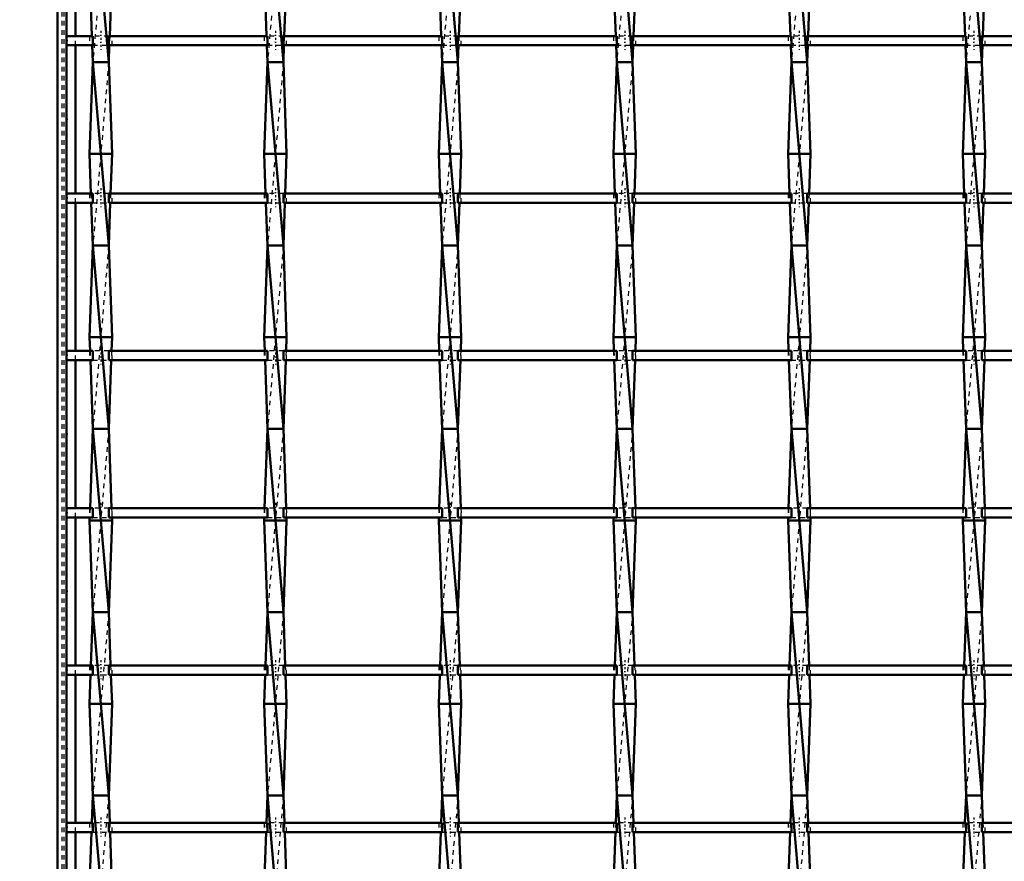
# Model space of a CAD drawing. Header units: millimetres. Extents: x -1015 to 657, y -500 to 954.
# Tile 3 of 29: x -608 to -393, y -316 to -133. Entities that reach past the tile are written whole.
import ezdxf

# ---------------------------------------------------------------- set-up
doc = ezdxf.new("R2010")
doc.units = ezdxf.units.MM
doc.linetypes.add('Center', pattern=[1.5, 0.45, -0.5, 0.05, -0.5])
doc.linetypes.add('Dashed', pattern=[2, 1, -1])
for name, color, linetype, lineweight in [('2d ConnectionPoints', 7, 'Continuous', 50), ('AM_0', 7, 'Continuous', 50), ('AM_5', 3, 'Continuous', 25), ('AM_7', 7, 'Center', 25), ('AM_9', 6, 'Dashed', 25)]:
    doc.layers.add(name, color=color, linetype=linetype, lineweight=lineweight)
doc.dimstyles.new('ISO-25', dxfattribs={"dimtxt": 2.5, "dimasz": 2.5, "dimexe": 1.25, "dimexo": 0.625, "dimtad": 1, "dimtxsty": 'Standard', "dimcen": 2.5, "dimadec": 0, "dimazin": 0, "dimtfac": 1, "dimtmove": 0, "dimatfit": 3, "dimfxl": 1, "dimarcsym": 0})

# ---------------------------------------------------------------- blocks, each defined once
blk = doc.blocks.new('3_7wrbm7iinyitju14vuznlojvd________0_in_LSSP23034382111200100035010_4')
at = {"layer": 'AM_0'}
for p, q in [((-592.28, -101.99), (-588.82, -142)), ((-593, -122), (-592.49, -136.32)), ((-588.1, -122), (-588.61, -136.32)), ((-592.41, -138.32), (-592.28, -142)), ((-588.69, -138.32), (-588.82, -142)), ((-592.28, -142), (-593, -162)), ((-592.28, -142), (-588.82, -182)), ((-588.82, -142), (-592.28, -142)), ((-588.82, -142), (-588.1, -162)), ((-593, -162), (-592.69, -170.65)), ((-588.1, -162), (-593, -162)), ((-588.1, -162), (-588.41, -170.65)), ((-592.62, -172.65), (-592.28, -182)), ((-588.48, -172.65), (-588.82, -182)), ((-592.28, -182), (-593, -202)), ((-588.82, -182), (-592.28, -182)), ((-592.28, -182), (-588.82, -222)), ((-588.82, -182), (-588.1, -202)), ((-588.1, -202), (-593, -202)), ((-593, -202), (-592.89, -204.98)), ((-588.1, -202), (-588.21, -204.98)), ((-592.82, -206.98), (-592.28, -222)), ((-588.28, -206.98), (-588.82, -222)), ((-592.28, -222), (-592.9, -239.31)), ((-592.28, -222), (-588.82, -262)), ((-588.82, -222), (-592.28, -222)), ((-588.82, -222), (-588.2, -239.31)), ((-592.98, -241.31), (-593, -242)), ((-593, -242), (-592.28, -262)), ((-588.1, -242), (-593, -242)), ((-588.1, -242), (-588.82, -262)), ((-588.12, -241.31), (-588.1, -242)), ((-592.28, -262), (-592.7, -273.64)), ((-592.28, -262), (-588.82, -302)), ((-588.82, -262), (-592.28, -262)), ((-588.82, -262), (-588.4, -273.64)), ((-592.77, -275.64), (-593, -282)), ((-588.33, -275.64), (-588.1, -282)), ((-588.1, -282), (-593, -282)), ((-593, -282), (-592.28, -302)), ((-588.1, -282), (-588.82, -302)), ((-592.28, -302), (-592.5, -307.97)), ((-592.28, -302), (-588.82, -342)), ((-588.82, -302), (-592.28, -302)), ((-588.82, -302), (-588.6, -307.97)), ((-592.57, -309.97), (-593, -322)), ((-588.53, -309.97), (-588.1, -322))]:
    blk.add_line(p, q, dxfattribs=at)
at = {"layer": 'AM_9'}
for p, q in [((-588.82, -102), (-592.28, -142)), ((-592.49, -136.32), (-592.41, -138.32)), ((-588.61, -136.32), (-588.69, -138.32)), ((-588.82, -142), (-592.28, -182)), ((-592.69, -170.65), (-592.62, -172.65)), ((-588.41, -170.65), (-588.48, -172.65)), ((-588.82, -182), (-592.28, -222)), ((-592.89, -204.98), (-592.82, -206.98)), ((-588.21, -204.98), (-588.28, -206.98)), ((-588.82, -222), (-592.28, -262)), ((-592.9, -239.31), (-592.98, -241.31)), ((-588.2, -239.31), (-588.12, -241.31)), ((-588.82, -262), (-592.28, -302)), ((-592.7, -273.64), (-592.77, -275.64)), ((-588.4, -273.64), (-588.33, -275.64)), ((-588.82, -302), (-592.28, -342)), ((-592.5, -307.97), (-592.57, -309.97)), ((-588.6, -307.97), (-588.53, -309.97))]:
    blk.add_line(p, q, dxfattribs=at)
blk = doc.blocks.new('4_x8bz4mrtixzio3xnd18rldmpk________0_in_LSSP23034382111200100035010_4')
at = {"layer": 'AM_0'}
for p, q in [((-554.18, -102), (-550.72, -142)), ((-554.9, -122), (-554.39, -136.32)), ((-550, -122), (-550.51, -136.32)), ((-554.31, -138.32), (-554.18, -142)), ((-550.59, -138.32), (-550.72, -142)), ((-554.18, -142), (-554.9, -162)), ((-554.18, -142), (-550.72, -182)), ((-550.72, -142), (-554.18, -142)), ((-550.72, -142), (-550, -162)), ((-550, -162), (-554.9, -162)), ((-554.9, -162), (-554.59, -170.65)), ((-550, -162), (-550.31, -170.65)), ((-554.52, -172.65), (-554.18, -182)), ((-550.38, -172.65), (-550.72, -182)), ((-554.18, -182), (-554.9, -202)), ((-550.72, -182), (-554.18, -182)), ((-554.18, -182), (-550.72, -222)), ((-550.72, -182), (-550, -202)), ((-550, -202), (-554.9, -202)), ((-554.9, -202), (-554.79, -204.98)), ((-550, -202), (-550.11, -204.98)), ((-554.72, -206.98), (-554.18, -222)), ((-550.18, -206.98), (-550.72, -222)), ((-554.18, -222), (-554.8, -239.31)), ((-554.18, -222), (-550.72, -262)), ((-550.72, -222), (-554.18, -222)), ((-550.72, -222), (-550.1, -239.31)), ((-554.88, -241.31), (-554.9, -242)), ((-550, -242), (-554.9, -242)), ((-554.9, -242), (-554.18, -262)), ((-550, -242), (-550.72, -262)), ((-550.02, -241.31), (-550, -242)), ((-554.18, -262), (-554.6, -273.64)), ((-550.72, -262), (-554.18, -262)), ((-554.18, -262), (-550.72, -302)), ((-550.72, -262), (-550.3, -273.64)), ((-554.67, -275.64), (-554.9, -282)), ((-550.23, -275.64), (-550, -282)), ((-554.9, -282), (-554.18, -302)), ((-550, -282), (-554.9, -282)), ((-550, -282), (-550.72, -302)), ((-554.18, -302), (-554.4, -307.97)), ((-554.18, -302), (-550.72, -342)), ((-550.72, -302), (-554.18, -302)), ((-550.72, -302), (-550.5, -307.97)), ((-554.47, -309.97), (-554.9, -322)), ((-550.43, -309.97), (-550, -322))]:
    blk.add_line(p, q, dxfattribs=at)
at = {"layer": 'AM_9'}
for p, q in [((-550.72, -102), (-554.18, -142)), ((-554.39, -136.32), (-554.31, -138.32)), ((-550.51, -136.32), (-550.59, -138.32)), ((-550.72, -142), (-554.18, -182)), ((-554.59, -170.65), (-554.52, -172.65)), ((-550.31, -170.65), (-550.38, -172.65)), ((-550.72, -182), (-554.18, -222)), ((-554.79, -204.98), (-554.72, -206.98)), ((-550.11, -204.98), (-550.18, -206.98)), ((-550.72, -222), (-554.18, -262)), ((-554.8, -239.31), (-554.88, -241.31)), ((-550.1, -239.31), (-550.02, -241.31)), ((-550.72, -262), (-554.18, -302)), ((-554.6, -273.64), (-554.67, -275.64)), ((-550.3, -273.64), (-550.23, -275.64)), ((-550.72, -302), (-554.18, -342)), ((-554.4, -307.97), (-554.47, -309.97)), ((-550.5, -307.97), (-550.43, -309.97))]:
    blk.add_line(p, q, dxfattribs=at)
blk = doc.blocks.new('5_au5qsku16lpsyvsot01pnh52i________0_in_LSSP23034382111200100035010_4')
at = {"layer": 'AM_0'}
for p, q in [((-516.08, -102), (-512.62, -142)), ((-516.8, -122), (-516.29, -136.32)), ((-511.9, -122), (-512.41, -136.32)), ((-516.21, -138.32), (-516.08, -142)), ((-512.49, -138.32), (-512.62, -142)), ((-516.08, -142), (-516.8, -162)), ((-516.08, -142), (-512.62, -182)), ((-512.62, -142), (-516.08, -142)), ((-512.62, -142), (-511.9, -162)), ((-516.8, -162), (-516.49, -170.65)), ((-511.9, -162), (-516.8, -162)), ((-511.9, -162), (-512.21, -170.65)), ((-516.42, -172.65), (-516.08, -182)), ((-512.28, -172.65), (-512.62, -182)), ((-516.08, -182), (-516.8, -202)), ((-512.62, -182), (-516.08, -182)), ((-516.08, -182), (-512.62, -222)), ((-512.62, -182), (-511.9, -202)), ((-511.9, -202), (-516.8, -202)), ((-516.8, -202), (-516.69, -204.98)), ((-511.9, -202), (-512.01, -204.98)), ((-516.62, -206.98), (-516.08, -222)), ((-512.08, -206.98), (-512.62, -222)), ((-516.08, -222), (-516.7, -239.31)), ((-516.08, -222), (-512.62, -262)), ((-512.62, -222), (-516.08, -222)), ((-512.62, -222), (-512, -239.31)), ((-516.78, -241.31), (-516.8, -242)), ((-511.9, -242), (-516.8, -242)), ((-516.8, -242), (-516.08, -262)), ((-511.9, -242), (-512.62, -262)), ((-511.92, -241.31), (-511.9, -242)), ((-516.08, -262), (-516.5, -273.64)), ((-512.62, -262), (-516.08, -262)), ((-516.08, -262), (-512.62, -302)), ((-512.62, -262), (-512.2, -273.64)), ((-516.57, -275.64), (-516.8, -282)), ((-512.13, -275.64), (-511.9, -282)), ((-516.8, -282), (-516.08, -302)), ((-511.9, -282), (-516.8, -282)), ((-511.9, -282), (-512.62, -302)), ((-516.08, -302), (-516.3, -307.97)), ((-516.08, -302), (-512.62, -342)), ((-512.62, -302), (-516.08, -302)), ((-512.62, -302), (-512.4, -307.97)), ((-516.37, -309.97), (-516.8, -322)), ((-512.33, -309.97), (-511.9, -322))]:
    blk.add_line(p, q, dxfattribs=at)
at = {"layer": 'AM_9'}
for p, q in [((-512.62, -102), (-516.08, -142)), ((-516.29, -136.32), (-516.21, -138.32)), ((-512.41, -136.32), (-512.49, -138.32)), ((-512.62, -142), (-516.08, -182)), ((-516.49, -170.65), (-516.42, -172.65)), ((-512.21, -170.65), (-512.28, -172.65)), ((-512.62, -182), (-516.08, -222)), ((-516.69, -204.98), (-516.62, -206.98)), ((-512.01, -204.98), (-512.08, -206.98)), ((-512.62, -222), (-516.08, -262)), ((-516.7, -239.31), (-516.78, -241.31)), ((-512, -239.31), (-511.92, -241.31)), ((-512.62, -262), (-516.08, -302)), ((-516.5, -273.64), (-516.57, -275.64)), ((-512.2, -273.64), (-512.13, -275.64)), ((-512.62, -302), (-516.08, -342)), ((-516.3, -307.97), (-516.37, -309.97)), ((-512.4, -307.97), (-512.33, -309.97))]:
    blk.add_line(p, q, dxfattribs=at)
blk = doc.blocks.new('6_g7cdpm89c1rosoinhvq3vzt4g________0_in_LSSP23034382111200100035010_4')
at = {"layer": 'AM_0'}
for p, q in [((-477.98, -102), (-474.52, -142)), ((-478.7, -122), (-478.19, -136.32)), ((-473.8, -122), (-474.31, -136.32)), ((-478.11, -138.32), (-477.98, -142)), ((-474.39, -138.32), (-474.52, -142)), ((-477.98, -142), (-478.7, -162)), ((-477.98, -142), (-474.52, -182)), ((-474.52, -142), (-477.98, -142)), ((-474.52, -142), (-473.8, -162)), ((-473.8, -162), (-478.7, -162)), ((-478.7, -162), (-478.39, -170.65)), ((-473.8, -162), (-474.11, -170.65)), ((-478.32, -172.65), (-477.98, -182)), ((-474.18, -172.65), (-474.52, -182)), ((-477.98, -182), (-478.7, -202)), ((-477.98, -182), (-474.52, -222)), ((-474.52, -182), (-477.98, -182)), ((-474.52, -182), (-473.8, -202)), ((-478.7, -202), (-478.59, -204.98)), ((-473.8, -202), (-478.7, -202)), ((-473.8, -202), (-473.91, -204.98)), ((-478.52, -206.98), (-477.98, -222)), ((-473.98, -206.98), (-474.52, -222)), ((-477.98, -222), (-478.6, -239.31)), ((-477.98, -222), (-474.52, -262)), ((-474.52, -222), (-477.98, -222)), ((-474.52, -222), (-473.9, -239.31)), ((-478.68, -241.31), (-478.7, -242)), ((-473.8, -242), (-478.7, -242)), ((-478.7, -242), (-477.98, -262)), ((-473.8, -242), (-474.52, -262)), ((-473.82, -241.31), (-473.8, -242)), ((-477.98, -262), (-478.4, -273.64)), ((-474.52, -262), (-477.98, -262)), ((-477.98, -262), (-474.52, -302)), ((-474.52, -262), (-474.1, -273.64)), ((-478.47, -275.64), (-478.7, -282)), ((-474.03, -275.64), (-473.8, -282)), ((-473.8, -282), (-478.7, -282)), ((-478.7, -282), (-477.98, -302)), ((-473.8, -282), (-474.52, -302)), ((-477.98, -302), (-478.2, -307.97)), ((-474.52, -302), (-477.98, -302)), ((-477.98, -302), (-474.52, -342)), ((-474.52, -302), (-474.3, -307.97)), ((-478.27, -309.97), (-478.7, -322)), ((-474.23, -309.97), (-473.8, -322))]:
    blk.add_line(p, q, dxfattribs=at)
at = {"layer": 'AM_9'}
for p, q in [((-474.52, -102), (-477.98, -142)), ((-478.19, -136.32), (-478.11, -138.32)), ((-474.31, -136.32), (-474.39, -138.32)), ((-474.52, -142), (-477.98, -182)), ((-478.39, -170.65), (-478.32, -172.65)), ((-474.11, -170.65), (-474.18, -172.65)), ((-474.52, -182), (-477.98, -222)), ((-478.59, -204.98), (-478.52, -206.98)), ((-473.91, -204.98), (-473.98, -206.98)), ((-474.52, -222), (-477.98, -262)), ((-478.6, -239.31), (-478.68, -241.31)), ((-473.9, -239.31), (-473.82, -241.31)), ((-474.52, -262), (-477.98, -302)), ((-478.4, -273.64), (-478.47, -275.64)), ((-474.1, -273.64), (-474.03, -275.64)), ((-474.52, -302), (-477.98, -342)), ((-478.2, -307.97), (-478.27, -309.97)), ((-474.3, -307.97), (-474.23, -309.97))]:
    blk.add_line(p, q, dxfattribs=at)
blk = doc.blocks.new('7_4t493iahzo1ewymon7bb3542j________0_in_LSSP23034382111200100035010_4')
at = {"layer": 'AM_0'}
for p, q in [((-439.88, -102), (-436.42, -142)), ((-440.6, -122), (-440.09, -136.32)), ((-435.7, -122), (-436.21, -136.32)), ((-440.01, -138.32), (-439.88, -142)), ((-436.29, -138.32), (-436.42, -142)), ((-439.88, -142), (-440.6, -162)), ((-439.88, -142), (-436.42, -182)), ((-436.42, -142), (-439.88, -142)), ((-436.42, -142), (-435.7, -162)), ((-435.7, -162), (-440.6, -162)), ((-440.6, -162), (-440.29, -170.65)), ((-435.7, -162), (-436.01, -170.65)), ((-440.22, -172.65), (-439.88, -182)), ((-436.08, -172.65), (-436.42, -182)), ((-439.88, -182), (-440.6, -202)), ((-439.88, -182), (-436.42, -222)), ((-436.42, -182), (-439.88, -182)), ((-436.42, -182), (-435.7, -202)), ((-440.6, -202), (-440.49, -204.98)), ((-435.7, -202), (-440.6, -202)), ((-435.7, -202), (-435.81, -204.98)), ((-440.42, -206.98), (-439.88, -222)), ((-435.88, -206.98), (-436.42, -222)), ((-439.88, -222), (-440.5, -239.31)), ((-439.88, -222), (-436.42, -262)), ((-436.42, -222), (-439.88, -222)), ((-436.42, -222), (-435.8, -239.31)), ((-440.58, -241.31), (-440.6, -242)), ((-435.7, -242), (-440.6, -242)), ((-440.6, -242), (-439.88, -262)), ((-435.7, -242), (-436.42, -262)), ((-435.72, -241.31), (-435.7, -242)), ((-439.88, -262), (-440.3, -273.64)), ((-439.88, -262), (-436.42, -302)), ((-436.42, -262), (-439.88, -262)), ((-436.42, -262), (-436, -273.64)), ((-440.37, -275.64), (-440.6, -282)), ((-435.93, -275.64), (-435.7, -282)), ((-440.6, -282), (-439.88, -302)), ((-435.7, -282), (-440.6, -282)), ((-435.7, -282), (-436.42, -302)), ((-439.88, -302), (-440.1, -307.97)), ((-436.42, -302), (-439.88, -302)), ((-439.88, -302), (-436.42, -342)), ((-436.42, -302), (-436.2, -307.97)), ((-440.17, -309.97), (-440.6, -322)), ((-436.13, -309.97), (-435.7, -322))]:
    blk.add_line(p, q, dxfattribs=at)
at = {"layer": 'AM_9'}
for p, q in [((-436.42, -102), (-439.88, -142)), ((-440.09, -136.32), (-440.01, -138.32)), ((-436.21, -136.32), (-436.29, -138.32)), ((-436.42, -142), (-439.88, -182)), ((-440.29, -170.65), (-440.22, -172.65)), ((-436.01, -170.65), (-436.08, -172.65)), ((-436.42, -182), (-439.88, -222)), ((-440.49, -204.98), (-440.42, -206.98)), ((-435.81, -204.98), (-435.88, -206.98)), ((-436.42, -222), (-439.88, -262)), ((-440.5, -239.31), (-440.58, -241.31)), ((-435.8, -239.31), (-435.72, -241.31)), ((-436.42, -262), (-439.88, -302)), ((-440.3, -273.64), (-440.37, -275.64)), ((-436, -273.64), (-435.93, -275.64)), ((-436.42, -302), (-439.88, -342)), ((-440.1, -307.97), (-440.17, -309.97)), ((-436.2, -307.97), (-436.13, -309.97))]:
    blk.add_line(p, q, dxfattribs=at)
blk = doc.blocks.new('8_4ei9pobs5p63kxmeuo1r919hd________0_in_LSSP23034382111200100035010_4')
at = {"layer": 'AM_0'}
for p, q in [((-401.78, -102), (-398.32, -142)), ((-402.5, -122), (-401.99, -136.32)), ((-397.6, -122), (-398.11, -136.32)), ((-401.91, -138.32), (-401.78, -142)), ((-398.19, -138.32), (-398.32, -142)), ((-401.78, -142), (-402.5, -162)), ((-401.78, -142), (-398.32, -182)), ((-398.32, -142), (-401.78, -142)), ((-398.32, -142), (-397.6, -162)), ((-397.6, -162), (-402.5, -162)), ((-402.5, -162), (-402.19, -170.65)), ((-397.6, -162), (-397.91, -170.65)), ((-402.12, -172.65), (-401.78, -182)), ((-397.98, -172.65), (-398.32, -182)), ((-401.78, -182), (-402.5, -202)), ((-401.78, -182), (-398.32, -222)), ((-398.32, -182), (-401.78, -182)), ((-398.32, -182), (-397.6, -202)), ((-402.5, -202), (-402.39, -204.98)), ((-397.6, -202), (-402.5, -202)), ((-397.6, -202), (-397.71, -204.98)), ((-402.32, -206.98), (-401.78, -222)), ((-397.78, -206.98), (-398.32, -222)), ((-401.78, -222), (-402.4, -239.31)), ((-401.78, -222), (-398.32, -262)), ((-398.32, -222), (-401.78, -222)), ((-398.32, -222), (-397.7, -239.31)), ((-402.48, -241.31), (-402.5, -242)), ((-402.5, -242), (-401.78, -262)), ((-397.6, -242), (-402.5, -242)), ((-397.6, -242), (-398.32, -262)), ((-397.62, -241.31), (-397.6, -242)), ((-401.78, -262), (-402.2, -273.64)), ((-398.32, -262), (-401.78, -262)), ((-401.78, -262), (-398.32, -302)), ((-398.32, -262), (-397.9, -273.64)), ((-402.27, -275.64), (-402.5, -282)), ((-397.83, -275.64), (-397.6, -282)), ((-402.5, -282), (-401.78, -302)), ((-397.6, -282), (-402.5, -282)), ((-397.6, -282), (-398.32, -302)), ((-401.78, -302), (-402, -307.97)), ((-398.32, -302), (-401.78, -302)), ((-401.78, -302), (-398.32, -342)), ((-398.32, -302), (-398.1, -307.97)), ((-402.07, -309.97), (-402.5, -322)), ((-398.03, -309.97), (-397.6, -322))]:
    blk.add_line(p, q, dxfattribs=at)
at = {"layer": 'AM_9'}
for p, q in [((-398.32, -102), (-401.78, -142)), ((-401.99, -136.32), (-401.91, -138.32)), ((-398.11, -136.32), (-398.19, -138.32)), ((-398.32, -142), (-401.78, -182)), ((-402.19, -170.65), (-402.12, -172.65)), ((-397.91, -170.65), (-397.98, -172.65)), ((-398.32, -182), (-401.78, -222)), ((-402.39, -204.98), (-402.32, -206.98)), ((-397.71, -204.98), (-397.78, -206.98)), ((-398.32, -222), (-401.78, -262)), ((-402.4, -239.31), (-402.48, -241.31)), ((-397.7, -239.31), (-397.62, -241.31)), ((-398.32, -262), (-401.78, -302)), ((-402.2, -273.64), (-402.27, -275.64)), ((-397.9, -273.64), (-397.83, -275.64)), ((-398.32, -302), (-401.78, -342)), ((-402, -307.97), (-402.07, -309.97)), ((-398.1, -307.97), (-398.03, -309.97))]:
    blk.add_line(p, q, dxfattribs=at)
blk = doc.blocks.new('41_pb4n7c1c2ah9k42tdenwc2g1c________0_in_LSSP23034382111200100035010_4')
at = {"layer": 'AM_0'}
for p, q in [((-592.28, -307.97), (-598, -307.97)), ((-598, -307.97), (-598, -309.97)), ((-592.28, -307.97), (-592.28, -309.97)), ((-588.82, -309.97), (-588.82, -307.97)), ((-554.18, -307.97), (-588.82, -307.97)), ((-554.18, -307.97), (-554.18, -309.97)), ((-516.08, -307.97), (-550.72, -307.97)), ((-550.72, -309.97), (-550.72, -307.97)), ((-516.08, -307.97), (-516.08, -309.97)), ((-477.98, -307.97), (-512.62, -307.97)), ((-512.62, -309.97), (-512.62, -307.97)), ((-477.98, -307.97), (-477.98, -309.97)), ((-439.88, -307.97), (-474.52, -307.97)), ((-474.52, -309.97), (-474.52, -307.97)), ((-439.88, -307.97), (-439.88, -309.97)), ((-401.78, -307.97), (-436.42, -307.97)), ((-436.42, -309.97), (-436.42, -307.97)), ((-401.78, -307.97), (-401.78, -309.97)), ((-363.68, -307.97), (-398.32, -307.97)), ((-398.32, -309.97), (-398.32, -307.97)), ((-592.28, -309.97), (-598, -309.97)), ((-554.18, -309.97), (-588.82, -309.97)), ((-516.08, -309.97), (-550.72, -309.97)), ((-477.98, -309.97), (-512.62, -309.97)), ((-439.88, -309.97), (-474.52, -309.97)), ((-401.78, -309.97), (-436.42, -309.97)), ((-363.68, -309.97), (-398.32, -309.97))]:
    blk.add_line(p, q, dxfattribs=at)
at = {"layer": 'AM_7'}
for p, q in [((-590.55, -306.77), (-590.55, -311.17)), ((-552.45, -306.77), (-552.45, -311.17)), ((-514.35, -306.77), (-514.35, -311.17)), ((-476.25, -306.77), (-476.25, -311.17)), ((-438.15, -306.77), (-438.15, -311.17)), ((-400.05, -306.77), (-400.05, -311.17))]:
    blk.add_line(p, q, dxfattribs=at)
at = {"layer": 'AM_9'}
for p, q in [((-593, -307.97), (-593, -309.97)), ((-588.82, -307.97), (-592.28, -307.97)), ((-588.1, -309.97), (-588.1, -307.97)), ((-554.9, -307.97), (-554.9, -309.97)), ((-550.72, -307.97), (-554.18, -307.97)), ((-550, -309.97), (-550, -307.97)), ((-516.8, -307.97), (-516.8, -309.97)), ((-512.62, -307.97), (-516.08, -307.97)), ((-511.9, -309.97), (-511.9, -307.97)), ((-478.7, -307.97), (-478.7, -309.97)), ((-474.52, -307.97), (-477.98, -307.97)), ((-473.8, -309.97), (-473.8, -307.97)), ((-440.6, -307.97), (-440.6, -309.97)), ((-436.42, -307.97), (-439.88, -307.97)), ((-435.7, -309.97), (-435.7, -307.97)), ((-402.5, -307.97), (-402.5, -309.97)), ((-398.32, -307.97), (-401.78, -307.97)), ((-397.6, -309.97), (-397.6, -307.97)), ((-592.28, -309.97), (-588.82, -309.97)), ((-554.18, -309.97), (-550.72, -309.97)), ((-516.08, -309.97), (-512.62, -309.97)), ((-477.98, -309.97), (-474.52, -309.97)), ((-439.88, -309.97), (-436.42, -309.97)), ((-401.78, -309.97), (-398.32, -309.97))]:
    blk.add_line(p, q, dxfattribs=at)
blk = doc.blocks.new('42_kikounid5xgnb7hx1kco824wt________0_in_LSSP23034382111200100035010_4')
at = {"layer": 'AM_0'}
for p, q in [((-592.28, -273.64), (-598, -273.64)), ((-598, -273.64), (-598, -275.64)), ((-592.28, -273.64), (-592.28, -275.64)), ((-554.18, -273.64), (-588.82, -273.64)), ((-588.82, -275.64), (-588.82, -273.64)), ((-554.18, -273.64), (-554.18, -275.64)), ((-516.08, -273.64), (-550.72, -273.64)), ((-550.72, -275.64), (-550.72, -273.64)), ((-516.08, -273.64), (-516.08, -275.64)), ((-477.98, -273.64), (-512.62, -273.64)), ((-512.62, -275.64), (-512.62, -273.64)), ((-477.98, -273.64), (-477.98, -275.64)), ((-439.88, -273.64), (-474.52, -273.64)), ((-474.52, -275.64), (-474.52, -273.64)), ((-439.88, -273.64), (-439.88, -275.64)), ((-401.78, -273.64), (-436.42, -273.64)), ((-436.42, -275.64), (-436.42, -273.64)), ((-401.78, -273.64), (-401.78, -275.64)), ((-363.68, -273.64), (-398.32, -273.64)), ((-398.32, -275.64), (-398.32, -273.64)), ((-592.28, -275.64), (-598, -275.64)), ((-554.18, -275.64), (-588.82, -275.64)), ((-516.08, -275.64), (-550.72, -275.64)), ((-477.98, -275.64), (-512.62, -275.64)), ((-439.88, -275.64), (-474.52, -275.64)), ((-401.78, -275.64), (-436.42, -275.64)), ((-363.68, -275.64), (-398.32, -275.64))]:
    blk.add_line(p, q, dxfattribs=at)
at = {"layer": 'AM_7'}
for p, q in [((-590.55, -272.44), (-590.55, -276.84)), ((-552.45, -272.44), (-552.45, -276.84)), ((-514.35, -272.44), (-514.35, -276.84)), ((-476.25, -272.44), (-476.25, -276.84)), ((-438.15, -272.44), (-438.15, -276.84)), ((-400.05, -272.44), (-400.05, -276.84))]:
    blk.add_line(p, q, dxfattribs=at)
at = {"layer": 'AM_9'}
for p, q in [((-593, -273.64), (-593, -275.64)), ((-588.82, -273.64), (-592.28, -273.64)), ((-588.1, -275.64), (-588.1, -273.64)), ((-554.9, -273.64), (-554.9, -275.64)), ((-550.72, -273.64), (-554.18, -273.64)), ((-550, -275.64), (-550, -273.64)), ((-516.8, -273.64), (-516.8, -275.64)), ((-512.62, -273.64), (-516.08, -273.64)), ((-511.9, -275.64), (-511.9, -273.64)), ((-478.7, -273.64), (-478.7, -275.64)), ((-474.52, -273.64), (-477.98, -273.64)), ((-473.8, -275.64), (-473.8, -273.64)), ((-440.6, -273.64), (-440.6, -275.64)), ((-436.42, -273.64), (-439.88, -273.64)), ((-435.7, -275.64), (-435.7, -273.64)), ((-402.5, -273.64), (-402.5, -275.64)), ((-398.32, -273.64), (-401.78, -273.64)), ((-397.6, -275.64), (-397.6, -273.64)), ((-592.28, -275.64), (-588.82, -275.64)), ((-554.18, -275.64), (-550.72, -275.64)), ((-516.08, -275.64), (-512.62, -275.64)), ((-477.98, -275.64), (-474.52, -275.64)), ((-439.88, -275.64), (-436.42, -275.64)), ((-401.78, -275.64), (-398.32, -275.64))]:
    blk.add_line(p, q, dxfattribs=at)
blk = doc.blocks.new('43_qg96rsv0js17f72gnu54d0byc________0_in_LSSP23034382111200100035010_4')
at = {"layer": 'AM_0'}
for p, q in [((-592.28, -239.31), (-598, -239.31)), ((-598, -239.31), (-598, -241.31)), ((-592.28, -239.31), (-592.28, -241.31)), ((-554.18, -239.31), (-588.82, -239.31)), ((-588.82, -241.31), (-588.82, -239.31)), ((-554.18, -239.31), (-554.18, -241.31)), ((-516.08, -239.31), (-550.72, -239.31)), ((-550.72, -241.31), (-550.72, -239.31)), ((-516.08, -239.31), (-516.08, -241.31)), ((-512.62, -241.31), (-512.62, -239.31)), ((-477.98, -239.31), (-512.62, -239.31)), ((-477.98, -239.31), (-477.98, -241.31)), ((-439.88, -239.31), (-474.52, -239.31)), ((-474.52, -241.31), (-474.52, -239.31)), ((-439.88, -239.31), (-439.88, -241.31)), ((-401.78, -239.31), (-436.42, -239.31)), ((-436.42, -241.31), (-436.42, -239.31)), ((-401.78, -239.31), (-401.78, -241.31)), ((-363.68, -239.31), (-398.32, -239.31)), ((-398.32, -241.31), (-398.32, -239.31)), ((-592.28, -241.31), (-598, -241.31)), ((-554.18, -241.31), (-588.82, -241.31)), ((-516.08, -241.31), (-550.72, -241.31)), ((-477.98, -241.31), (-512.62, -241.31)), ((-439.88, -241.31), (-474.52, -241.31)), ((-401.78, -241.31), (-436.42, -241.31)), ((-363.68, -241.31), (-398.32, -241.31))]:
    blk.add_line(p, q, dxfattribs=at)
at = {"layer": 'AM_7'}
for p, q in [((-590.55, -238.11), (-590.55, -242.51)), ((-552.45, -238.11), (-552.45, -242.51)), ((-514.35, -238.11), (-514.35, -242.51)), ((-476.25, -238.11), (-476.25, -242.51)), ((-438.15, -238.11), (-438.15, -242.51)), ((-400.05, -238.11), (-400.05, -242.51))]:
    blk.add_line(p, q, dxfattribs=at)
at = {"layer": 'AM_9'}
for p, q in [((-593, -239.31), (-593, -241.31)), ((-588.82, -239.31), (-592.28, -239.31)), ((-588.1, -241.31), (-588.1, -239.31)), ((-554.9, -239.31), (-554.9, -241.31)), ((-550.72, -239.31), (-554.18, -239.31)), ((-550, -241.31), (-550, -239.31)), ((-516.8, -239.31), (-516.8, -241.31)), ((-512.62, -239.31), (-516.08, -239.31)), ((-511.9, -241.31), (-511.9, -239.31)), ((-478.7, -239.31), (-478.7, -241.31)), ((-474.52, -239.31), (-477.98, -239.31)), ((-473.8, -241.31), (-473.8, -239.31)), ((-440.6, -239.31), (-440.6, -241.31)), ((-436.42, -239.31), (-439.88, -239.31)), ((-435.7, -241.31), (-435.7, -239.31)), ((-402.5, -239.31), (-402.5, -241.31)), ((-398.32, -239.31), (-401.78, -239.31)), ((-397.6, -241.31), (-397.6, -239.31)), ((-592.28, -241.31), (-588.82, -241.31)), ((-554.18, -241.31), (-550.72, -241.31)), ((-516.08, -241.31), (-512.62, -241.31)), ((-477.98, -241.31), (-474.52, -241.31)), ((-439.88, -241.31), (-436.42, -241.31)), ((-401.78, -241.31), (-398.32, -241.31))]:
    blk.add_line(p, q, dxfattribs=at)
blk = doc.blocks.new('44_b7rivat7632ljvhih0sx3cl7v________0_in_LSSP23034382111200100035010_4')
at = {"layer": 'AM_0'}
for p, q in [((-592.28, -204.98), (-598, -204.98)), ((-598, -204.98), (-598, -206.98)), ((-592.28, -204.98), (-592.28, -206.98)), ((-554.18, -204.98), (-588.82, -204.98)), ((-588.82, -206.98), (-588.82, -204.98)), ((-554.18, -204.98), (-554.18, -206.98)), ((-516.08, -204.98), (-550.72, -204.98)), ((-550.72, -206.98), (-550.72, -204.98)), ((-516.08, -204.98), (-516.08, -206.98)), ((-477.98, -204.98), (-512.62, -204.98)), ((-512.62, -206.98), (-512.62, -204.98)), ((-477.98, -204.98), (-477.98, -206.98)), ((-439.88, -204.98), (-474.52, -204.98)), ((-474.52, -206.98), (-474.52, -204.98)), ((-439.88, -204.98), (-439.88, -206.98)), ((-401.78, -204.98), (-436.42, -204.98)), ((-436.42, -206.98), (-436.42, -204.98)), ((-401.78, -204.98), (-401.78, -206.98)), ((-363.68, -204.98), (-398.32, -204.98)), ((-398.32, -206.98), (-398.32, -204.98)), ((-592.28, -206.98), (-598, -206.98)), ((-554.18, -206.98), (-588.82, -206.98)), ((-516.08, -206.98), (-550.72, -206.98)), ((-477.98, -206.98), (-512.62, -206.98)), ((-439.88, -206.98), (-474.52, -206.98)), ((-401.78, -206.98), (-436.42, -206.98)), ((-363.68, -206.98), (-398.32, -206.98))]:
    blk.add_line(p, q, dxfattribs=at)
at = {"layer": 'AM_7'}
for p, q in [((-590.55, -203.78), (-590.55, -208.18)), ((-552.45, -203.78), (-552.45, -208.18)), ((-514.35, -203.78), (-514.35, -208.18)), ((-476.25, -203.78), (-476.25, -208.18)), ((-438.15, -203.78), (-438.15, -208.18)), ((-400.05, -203.78), (-400.05, -208.18))]:
    blk.add_line(p, q, dxfattribs=at)
at = {"layer": 'AM_9'}
for p, q in [((-593, -204.98), (-593, -206.98)), ((-588.82, -204.98), (-592.28, -204.98)), ((-588.1, -206.98), (-588.1, -204.98)), ((-554.9, -204.98), (-554.9, -206.98)), ((-550.72, -204.98), (-554.18, -204.98)), ((-550, -206.98), (-550, -204.98)), ((-516.8, -204.98), (-516.8, -206.98)), ((-512.62, -204.98), (-516.08, -204.98)), ((-511.9, -206.98), (-511.9, -204.98)), ((-478.7, -204.98), (-478.7, -206.98)), ((-474.52, -204.98), (-477.98, -204.98)), ((-473.8, -206.98), (-473.8, -204.98)), ((-440.6, -204.98), (-440.6, -206.98)), ((-436.42, -204.98), (-439.88, -204.98)), ((-435.7, -206.98), (-435.7, -204.98)), ((-402.5, -204.98), (-402.5, -206.98)), ((-398.32, -204.98), (-401.78, -204.98)), ((-397.6, -206.98), (-397.6, -204.98)), ((-592.28, -206.98), (-588.82, -206.98)), ((-554.18, -206.98), (-550.72, -206.98)), ((-516.08, -206.98), (-512.62, -206.98)), ((-477.98, -206.98), (-474.52, -206.98)), ((-439.88, -206.98), (-436.42, -206.98)), ((-401.78, -206.98), (-398.32, -206.98))]:
    blk.add_line(p, q, dxfattribs=at)
blk = doc.blocks.new('45_ozbnre56ngexkubrb12nqc08d________0_in_LSSP23034382111200100035010_4')
at = {"layer": 'AM_0'}
for p, q in [((-592.28, -170.65), (-598, -170.65)), ((-598, -170.65), (-598, -172.65)), ((-592.28, -170.65), (-592.28, -172.65)), ((-554.18, -170.65), (-588.82, -170.65)), ((-588.82, -172.65), (-588.82, -170.65)), ((-554.18, -170.65), (-554.18, -172.65)), ((-516.08, -170.65), (-550.72, -170.65)), ((-550.72, -172.65), (-550.72, -170.65)), ((-516.08, -170.65), (-516.08, -172.65)), ((-477.98, -170.65), (-512.62, -170.65)), ((-512.62, -172.65), (-512.62, -170.65)), ((-477.98, -170.65), (-477.98, -172.65)), ((-439.88, -170.65), (-474.52, -170.65)), ((-474.52, -172.65), (-474.52, -170.65)), ((-439.88, -170.65), (-439.88, -172.65)), ((-401.78, -170.65), (-436.42, -170.65)), ((-436.42, -172.65), (-436.42, -170.65)), ((-401.78, -170.65), (-401.78, -172.65)), ((-363.68, -170.65), (-398.32, -170.65)), ((-398.32, -172.65), (-398.32, -170.65)), ((-592.28, -172.65), (-598, -172.65)), ((-554.18, -172.65), (-588.82, -172.65)), ((-516.08, -172.65), (-550.72, -172.65)), ((-477.98, -172.65), (-512.62, -172.65)), ((-439.88, -172.65), (-474.52, -172.65)), ((-401.78, -172.65), (-436.42, -172.65)), ((-363.68, -172.65), (-398.32, -172.65))]:
    blk.add_line(p, q, dxfattribs=at)
at = {"layer": 'AM_7'}
for p, q in [((-590.55, -169.45), (-590.55, -173.85)), ((-552.45, -169.45), (-552.45, -173.85)), ((-514.35, -169.45), (-514.35, -173.85)), ((-476.25, -169.45), (-476.25, -173.85)), ((-438.15, -169.45), (-438.15, -173.85)), ((-400.05, -169.45), (-400.05, -173.85))]:
    blk.add_line(p, q, dxfattribs=at)
at = {"layer": 'AM_9'}
for p, q in [((-593, -170.65), (-593, -172.65)), ((-588.82, -170.65), (-592.28, -170.65)), ((-588.1, -172.65), (-588.1, -170.65)), ((-554.9, -170.65), (-554.9, -172.65)), ((-550.72, -170.65), (-554.18, -170.65)), ((-550, -172.65), (-550, -170.65)), ((-516.8, -170.65), (-516.8, -172.65)), ((-512.62, -170.65), (-516.08, -170.65)), ((-511.9, -172.65), (-511.9, -170.65)), ((-478.7, -170.65), (-478.7, -172.65)), ((-474.52, -170.65), (-477.98, -170.65)), ((-473.8, -172.65), (-473.8, -170.65)), ((-440.6, -170.65), (-440.6, -172.65)), ((-436.42, -170.65), (-439.88, -170.65)), ((-435.7, -172.65), (-435.7, -170.65)), ((-402.5, -170.65), (-402.5, -172.65)), ((-398.32, -170.65), (-401.78, -170.65)), ((-397.6, -172.65), (-397.6, -170.65)), ((-592.28, -172.65), (-588.82, -172.65)), ((-554.18, -172.65), (-550.72, -172.65)), ((-516.08, -172.65), (-512.62, -172.65)), ((-477.98, -172.65), (-474.52, -172.65)), ((-439.88, -172.65), (-436.42, -172.65)), ((-401.78, -172.65), (-398.32, -172.65))]:
    blk.add_line(p, q, dxfattribs=at)
blk = doc.blocks.new('46_2vk3f6f1ummyzs5tisjuvuoal________0_in_LSSP23034382111200100035010_4')
at = {"layer": 'AM_0'}
for p, q in [((-592.28, -136.32), (-598, -136.32)), ((-598, -136.32), (-598, -138.32)), ((-592.28, -136.32), (-592.28, -138.32)), ((-554.18, -136.32), (-588.82, -136.32)), ((-588.82, -138.32), (-588.82, -136.32)), ((-554.18, -136.32), (-554.18, -138.32)), ((-516.08, -136.32), (-550.72, -136.32)), ((-550.72, -138.32), (-550.72, -136.32)), ((-516.08, -136.32), (-516.08, -138.32)), ((-477.98, -136.32), (-512.62, -136.32)), ((-512.62, -138.32), (-512.62, -136.32)), ((-477.98, -136.32), (-477.98, -138.32)), ((-439.88, -136.32), (-474.52, -136.32)), ((-474.52, -138.32), (-474.52, -136.32)), ((-439.88, -136.32), (-439.88, -138.32)), ((-401.78, -136.32), (-436.42, -136.32)), ((-436.42, -138.32), (-436.42, -136.32)), ((-401.78, -136.32), (-401.78, -138.32)), ((-363.68, -136.32), (-398.32, -136.32)), ((-398.32, -138.32), (-398.32, -136.32)), ((-592.28, -138.32), (-598, -138.32)), ((-554.18, -138.32), (-588.82, -138.32)), ((-516.08, -138.32), (-550.72, -138.32)), ((-477.98, -138.32), (-512.62, -138.32)), ((-439.88, -138.32), (-474.52, -138.32)), ((-401.78, -138.32), (-436.42, -138.32)), ((-363.68, -138.32), (-398.32, -138.32))]:
    blk.add_line(p, q, dxfattribs=at)
at = {"layer": 'AM_7'}
for p, q in [((-590.55, -135.12), (-590.55, -139.52)), ((-552.45, -135.12), (-552.45, -139.52)), ((-514.35, -135.12), (-514.35, -139.52)), ((-476.25, -135.12), (-476.25, -139.52)), ((-438.15, -135.12), (-438.15, -139.52)), ((-400.05, -135.12), (-400.05, -139.52))]:
    blk.add_line(p, q, dxfattribs=at)
at = {"layer": 'AM_9'}
for p, q in [((-593, -136.32), (-593, -138.32)), ((-588.82, -136.32), (-592.28, -136.32)), ((-588.1, -138.32), (-588.1, -136.32)), ((-554.9, -136.32), (-554.9, -138.32)), ((-550.72, -136.32), (-554.18, -136.32)), ((-550, -138.32), (-550, -136.32)), ((-516.8, -136.32), (-516.8, -138.32)), ((-512.62, -136.32), (-516.08, -136.32)), ((-511.9, -138.32), (-511.9, -136.32)), ((-478.7, -136.32), (-478.7, -138.32)), ((-474.52, -136.32), (-477.98, -136.32)), ((-473.8, -138.32), (-473.8, -136.32)), ((-440.6, -136.32), (-440.6, -138.32)), ((-436.42, -136.32), (-439.88, -136.32)), ((-435.7, -138.32), (-435.7, -136.32)), ((-402.5, -136.32), (-402.5, -138.32)), ((-398.32, -136.32), (-401.78, -136.32)), ((-397.6, -138.32), (-397.6, -136.32)), ((-592.28, -138.32), (-588.82, -138.32)), ((-554.18, -138.32), (-550.72, -138.32)), ((-516.08, -138.32), (-512.62, -138.32)), ((-477.98, -138.32), (-474.52, -138.32)), ((-439.88, -138.32), (-436.42, -138.32)), ((-401.78, -138.32), (-398.32, -138.32))]:
    blk.add_line(p, q, dxfattribs=at)
blk = doc.blocks.new('65_4hqcuy1kjfegofo44eydgm5hm________0_in_LSSP23034382111200100035010_4')
at = {"layer": 'AM_0'}
for p, q in [((-600, -498), (-600, 498)), ((-598, -498), (-598, 498)), ((-596.05, -136.32), (-596.05, -103.99)), ((-596.05, -170.65), (-596.05, -138.32)), ((-596.05, -204.98), (-596.05, -172.65)), ((-596.05, -239.31), (-596.05, -206.98)), ((-596.05, -273.64), (-596.05, -241.31)), ((-596.05, -307.97), (-596.05, -275.64)), ((-596.05, -342.3), (-596.05, -309.97))]:
    blk.add_line(p, q, dxfattribs=at)
at = {"layer": 'AM_9'}
for p, q in [((-598.99, -498), (-598.99, 498)), ((-598.55, -498), (-598.55, 498)), ((-596.05, -138.32), (-596.05, -136.32)), ((-596.05, -172.65), (-596.05, -170.65)), ((-596.05, -206.98), (-596.05, -204.98)), ((-596.05, -241.31), (-596.05, -239.31)), ((-596.05, -275.64), (-596.05, -273.64)), ((-596.05, -309.97), (-596.05, -307.97))]:
    blk.add_line(p, q, dxfattribs=at)
blk = doc.blocks.new('*D66')
at = {"layer": 'AM_5', "color": 0, "lineweight": -2}
for p, q in [((-600, 500), (-864, 500)), ((-864, 452), (-864, 250.72)), ((-864, -452), (-864, -250.72)), ((-600, -500), (-864, -500))]:
    blk.add_line(p, q, dxfattribs=at)
at = {"layer": 'AM_5', "color": 0}
for points in [[(-856, 452), (-872, 452), (-864, 500)], [(-872, -452), (-856, -452), (-864, -500)]]:
    blk.add_solid(points, dxfattribs=at)
at = {"layer": 'Defpoints', "color": 0}
for p in [(-600, 500), (-864, -500), (-600, -500)]:
    blk.add_point(p, dxfattribs=at)
at = {"layer": 'AM_5', "color": 0, "insert": (-864, 0), "char_height": 48, "attachment_point": 5, "rotation": 90}
blk.add_mtext('B = 1000 mm', dxfattribs=at)

msp = doc.modelspace()

# ---------------------------------------------------------------- linework, layer by layer
at = {"layer": '2d ConnectionPoints'}
for p in [(-598, -137.32), (-598, -137.32), (-598, -154.485), (-598, -171.65), (-598, -171.65), (-598, -188.815), (-598, -205.98), (-598, -205.98), (-598, -223.145), (-598, -240.31), (-598, -240.31), (-598, -257.475), (-598, -274.64), (-598, -274.64), (-598, -291.805), (-598, -308.97), (-598, -308.97)]:
    msp.add_point(p, dxfattribs=at)

# ---------------------------------------------------------------- block references
for name in ['65_4hqcuy1kjfegofo44eydgm5hm________0_in_LSSP23034382111200100035010_4', '3_7wrbm7iinyitju14vuznlojvd________0_in_LSSP23034382111200100035010_4', '4_x8bz4mrtixzio3xnd18rldmpk________0_in_LSSP23034382111200100035010_4', '5_au5qsku16lpsyvsot01pnh52i________0_in_LSSP23034382111200100035010_4', '6_g7cdpm89c1rosoinhvq3vzt4g________0_in_LSSP23034382111200100035010_4', '7_4t493iahzo1ewymon7bb3542j________0_in_LSSP23034382111200100035010_4', '8_4ei9pobs5p63kxmeuo1r919hd________0_in_LSSP23034382111200100035010_4', '46_2vk3f6f1ummyzs5tisjuvuoal________0_in_LSSP23034382111200100035010_4', '45_ozbnre56ngexkubrb12nqc08d________0_in_LSSP23034382111200100035010_4', '44_b7rivat7632ljvhih0sx3cl7v________0_in_LSSP23034382111200100035010_4', '43_qg96rsv0js17f72gnu54d0byc________0_in_LSSP23034382111200100035010_4', '42_kikounid5xgnb7hx1kco824wt________0_in_LSSP23034382111200100035010_4', '41_pb4n7c1c2ah9k42tdenwc2g1c________0_in_LSSP23034382111200100035010_4']:
    msp.add_blockref(name, (0, 0))

# ---------------------------------------------------------------- dimensions: what is measured, and where the dimension line sits
at = {"layer": 'AM_5'}
dim = msp.add_linear_dim(base=(-864, -500), p1=(-600, 500), p2=(-600, -500), angle=90, text='B = 1000 mm', dimstyle='ISO-25', override={"dimtxt": 48, "dimasz": 48, "dimexe": 0, "dimexo": 0, "dimgap": 14.4}, dxfattribs=at)
dim.commit()
dim.dimension.update_dxf_attribs({"geometry": '*D66', "text_midpoint": (-864, 0), "dimtype": 160, "text_rotation": 90})

doc.saveas('drawing.dxf')
